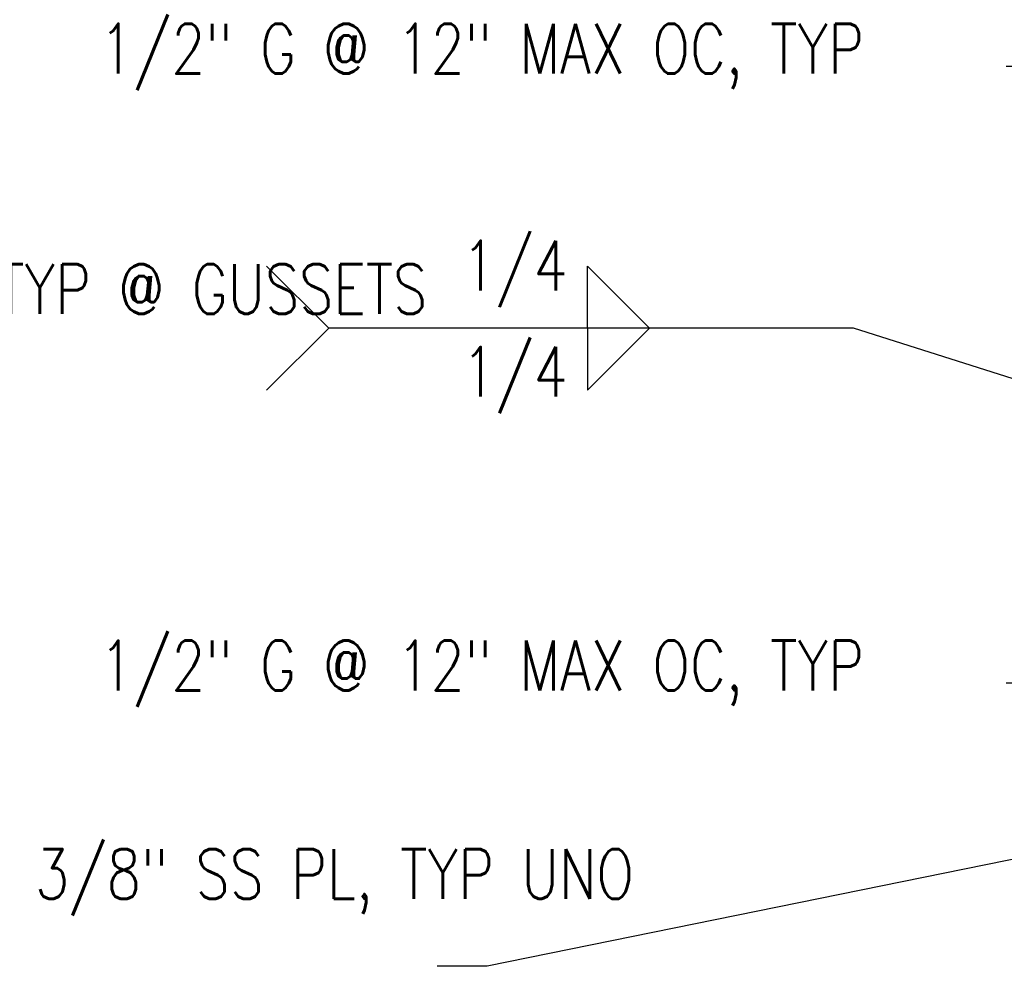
# Model space of a CAD drawing. Header units: inches. Extents: x 153 to 2573, y -502 to -24.
# Tile 15 of 23: x 545 to 565, y -54 to -35. Entities that reach past the tile are written whole.
import ezdxf
from ezdxf import colors
from ezdxf.entities.mleader import LeaderData, LeaderLine
from ezdxf.enums import TextEntityAlignment as Align
from ezdxf.math import Vec2, Vec3

# ---------------------------------------------------------------- set-up
doc = ezdxf.new("R2010")
doc.units = ezdxf.units.IN
doc.header["$LTSCALE"] = 0.5
doc.header["$MEASUREMENT"] = 0
doc.layers.add('S-ANNO-TEXT', color=2, linetype='Continuous')
doc.styles.add('Annotative', font='romans.shx', dxfattribs={"width": 0.8, "height": 0.125})
doc.styles.get("Standard").update_dxf_attribs({"font": 'arial.ttf'})
doc.dimstyles.new('ISO-25', dxfattribs={"dimtxt": 2.5, "dimasz": 2.5, "dimexe": 1.25, "dimexo": 0.625, "dimtad": 1, "dimtxsty": 'Standard', "dimcen": 2.5, "dimadec": 0, "dimazin": 0, "dimtfac": 1, "dimtmove": 0, "dimatfit": 3, "dimfxl": 1, "dimarcsym": 0})

# ---------------------------------------------------------------- blocks, each defined once
blk = doc.blocks.new('*U4')
for p in [(-5, 5), (-5, -5)]:
    blk.add_line(p, (0, 0))
at = {"style": 'Annotative', "width": 0.8}
blk.add_attdef('TEXT1-1', text='', height=0.125, dxfattribs=at).set_placement((-2.986, 0), align=Align.MIDDLE_RIGHT)
blk = doc.blocks.new('*U5')
for p, q in [((13, 0), (13, -5)), ((13, -5), (18, 0))]:
    blk.add_line(p, q)
at = {"style": 'Annotative', "width": 0.8}
blk.add_attdef('SIZE', text='', height=0.125, dxfattribs=at).set_placement((10.5, -1.616), align=Align.TOP_RIGHT)
blk.add_attdef('SPACING', text='', height=0.125, dxfattribs=at).set_placement((18.323, -1.616), align=Align.TOP_LEFT)

msp = doc.modelspace()

# ---------------------------------------------------------------- block references
at = {"layer": 'S-ANNO-TEXT', "linetype": 'Continuous', "xscale": 0.24975, "yscale": 0.24975, "zscale": 0.24975}
for name, p in [('*U4', (550.9925, -41.00404)), ('*U5', (552.94096, -41.00404))]:
    msp.add_blockref(name, p, dxfattribs=at)
at = {"layer": 'S-ANNO-TEXT', "linetype": 'Continuous', "xscale": -0.24975, "yscale": 0.24975, "zscale": 0.24975, "rotation": 180}
msp.add_blockref('*U5', (552.94096, -41.00404), dxfattribs=at)

# ---------------------------------------------------------------- texts
at = {"layer": 'S-ANNO-TEXT', "linetype": 'Continuous', "char_height": 1, "width": 9.5063482, "attachment_point": 1, "style": 'Annotative'}
for s, insert in [('1/4', (553.66468, -39.24717)), ('TYP @ GUSSETS', (544.32898, -39.71924)), ('1/4', (553.66468, -41.38092))]:
    msp.add_mtext(s, dxfattribs=dict(at, insert=insert))

# ---------------------------------------------------------------- leaders
at = {"layer": 'S-ANNO-TEXT', "linetype": 'Continuous'}
msp.add_leader([(576.52372, -45.76784), (561.53407, -41.00404), (550.9925, -41.00404)], dimstyle='ISO-25', override={"dimasz": 0.8325, "dimgap": 0.625, "dimtad": 0}, dxfattribs=at)
ml = msp.add_multileader_mtext('Standard', dxfattribs=at)
ml.set_content('\\A1;{\\C256;1/2" G @ 12" MAX OC, TYP }', color=2, style='Annotative')
ml.set_leader_properties(color=1)
ml.build(insert=Vec2(0, 0))
ml.multileader.update_dxf_attribs({"text_right_attachment_type": 3, "dogleg_length": 0.125, "arrow_head_size": 1, "scale": 8})
ctx = ml.context
ctx.base_point, ctx.scale, ctx.char_height, ctx.arrow_head_size, ctx.landing_gap_size, ctx.plane_origin = Vec3(545.88613, -35.55324), 8, 1, 1, 0.5, Vec3(154.72592, -457.47175)
ctx.right_attachment = 3
notes = []
notes.append((ctx, [(1, (1, 1, 0), (565.60041, -35.74371), (-1, 0), 1, [(1, [(578.27372, -43.11159), (585.27372, -43.11159)], 0, [])])]))
ctx.mtext.insert, ctx.mtext.width, ctx.mtext.defined_height = Vec3(546.38613, -34.88657), 20.3940014, 5.80003
ml = msp.add_multileader_mtext('Standard', dxfattribs=at)
ml.set_content('\\A1;{\\C256;1/2" G @ 12" MAX OC, TYP }', color=2, style='Annotative')
ml.set_leader_properties(color=1)
ml.build(insert=Vec2(0, 0))
ml.multileader.update_dxf_attribs({"text_right_attachment_type": 3, "dogleg_length": 0.125, "arrow_head_size": 1, "scale": 8})
ctx = ml.context
ctx.base_point, ctx.scale, ctx.char_height, ctx.arrow_head_size, ctx.landing_gap_size, ctx.plane_origin = Vec3(545.88613, -47.95209), 8, 1, 1, 0.5, Vec3(155.22592, -469.15884)
ctx.right_attachment = 3
notes.append((ctx, [(1, (1, 1, 0), (565.60041, -48.14257), (-1, 0), 1, [(0, [(571.02372, -50.14284)], 0, [])])]))
ctx.mtext.insert, ctx.mtext.width, ctx.mtext.defined_height = Vec3(546.38613, -47.28542), 20.7471571, 2.66188
ml = msp.add_multileader_mtext('Standard', dxfattribs=at)
ml.set_content('\\A1;{\\C256;3/8" SS PL, TYP UNO}', color=2, style='Annotative')
ml.set_leader_properties(color=1)
ml.build(insert=Vec2(0, 0))
ml.multileader.update_dxf_attribs({"text_right_attachment_type": 3, "dogleg_length": 0.125, "arrow_head_size": 1, "scale": 8})
ctx = ml.context
ctx.base_point, ctx.scale, ctx.char_height, ctx.arrow_head_size, ctx.landing_gap_size, ctx.plane_origin = Vec3(544.59089, -51.97578), 8, 1, 1, 0.5, Vec3(154.72592, -468.06099)
ctx.right_attachment = 3
notes.append((ctx, [(1, (1, 1, 0), (554.17184, -53.83293), (-1, 0), 1, [(0, [(569.02372, -50.80462)], 0, [])])]))
ctx.mtext.insert, ctx.mtext.width, ctx.mtext.defined_height = Vec3(545.09089, -51.47578), 9.7323772, 8.79686
for ctx, leaders in notes:
    for number, flags, end, landing, length, lines in leaders:
        leader = LeaderData()
        leader.index, (leader.has_last_leader_line, leader.has_dogleg_vector, leader.attachment_direction) = number, flags
        leader.last_leader_point, leader.dogleg_vector, leader.dogleg_length = Vec3(end), Vec3(landing), length
        for number, points, colour, breaks in lines:
            line = LeaderLine()
            line.index, line.vertices, line.color, line.breaks = number, Vec3.list(points), colors.encode_raw_color(colour), breaks
            leader.lines.append(line)
        ctx.leaders.append(leader)

doc.saveas('drawing.dxf')
